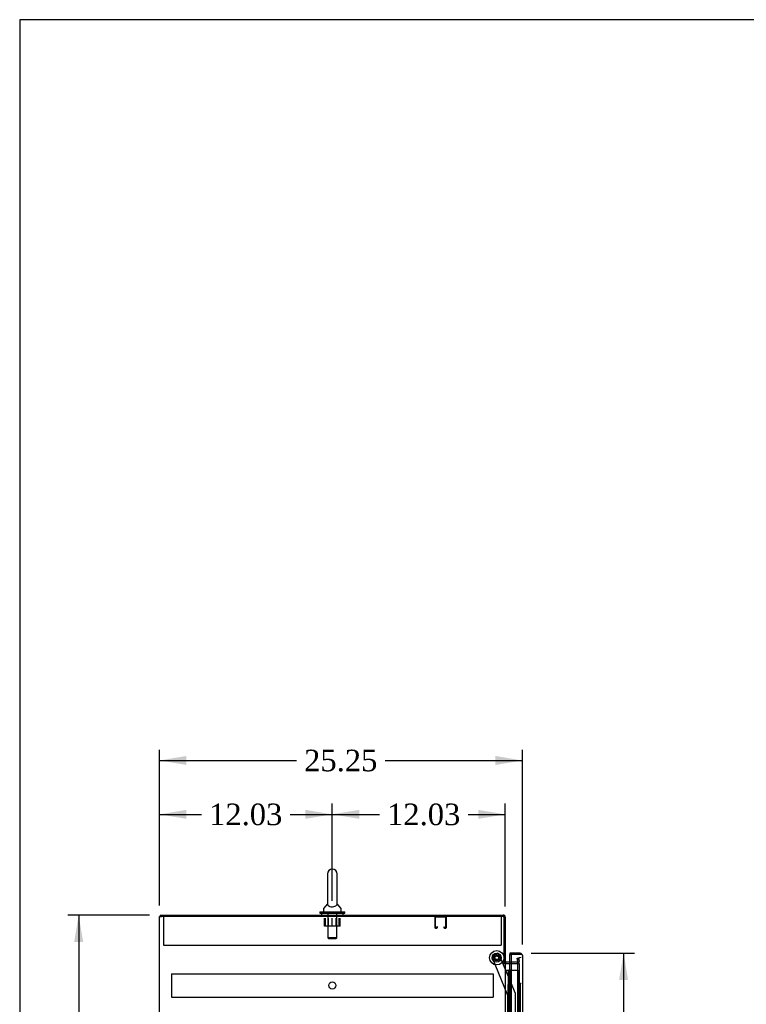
# Model space of a CAD drawing. Header units: inches. Extents: x 1 to 299, y -2 to 199.
# Tile 7 of 14: x 1 to 52, y 130 to 199. Entities that reach past the tile are written whole.
import ezdxf
from ezdxf.enums import TextEntityAlignment as Align
from ezdxf.lldxf.tags import DXFTag

# ---------------------------------------------------------------- set-up
doc = ezdxf.new("R2010")
doc.units = ezdxf.units.IN
doc.header["$MEASUREMENT"] = 0
for name, color, linetype in [('COM41309', 7, 'Continuous'), ('COM42890-3', 7, 'Continuous'), ('COM53932-2', 7, 'Continuous'), ('COM54113', 7, 'Continuous'), ('COM54746-60', 7, 'Continuous'), ('COM70219', 7, 'Continuous'), ('COM70839-3', 7, 'Continuous'), ('COM71124-2', 7, 'Continuous'), ('COM71166-2', 7, 'Continuous'), ('Default', 7, 'Continuous'), ('NTS166905', 7, 'Continuous'), ('QLB20283', 7, 'Continuous'), ('ROL87452', 7, 'Continuous'), ('RVT17786', 7, 'Continuous'), ('SCS00680', 7, 'Continuous'), ('WAF25362', 7, 'Continuous'), ('WAF25376', 7, 'Continuous'), ('WAM254785', 7, 'Continuous')]:
    doc.layers.add(name, color=color, linetype=linetype)
doc.styles.add('SEACAD_Times_New_Roman', font='times.ttf')
tags = doc.linetypes.add('HIDDEN2', pattern=[0.1875, 0.125, -0.0625]).pattern_tags.tags
tags[6:7] = [DXFTag(74, 4), DXFTag(75, 0), DXFTag(340, '0'), DXFTag(46, 0.0), DXFTag(50, 0.0), DXFTag(44, 0.0), DXFTag(45, 0.0)]
tags[4:5] = [DXFTag(74, 4), DXFTag(75, 0), DXFTag(340, '0'), DXFTag(46, 0.0), DXFTag(50, 0.0), DXFTag(44, 0.0), DXFTag(45, 0.0)]
doc.dimstyles.new('HAMMOND_(STH_-_300x200)', dxfattribs={"dimtxt": 1.5, "dimasz": 1.875, "dimexe": 0.75, "dimexo": 0.75, "dimgap": 0.375, "dimtad": 0, "dimtih": 1, "dimtoh": 1, "dimzin": 0, "dimdsep": 46, "dimtxsty": 'SEACAD_Times_New_Roman', "dimblk1": '_SE_FILLED', "dimblk2": '_SE_FILLED', "dimsah": 1, "dimcen": 0.75, "dimadec": 0, "dimazin": 0, "dimtfac": 0.8, "dimtofl": 0, "dimtmove": 0, "dimatfit": 3, "dimfxl": 1, "dimtolj": 1, "dimtzin": 0, "dimarcsym": 0})

# ---------------------------------------------------------------- blocks, each defined once
blk = doc.blocks.new('SE4')
at = {"layer": 'COM41309', "color": 7, "linetype": 'HIDDEN2'}
for p, q in [((11.361, 136.514), (11.361, 136.329)), ((34.861, 136.514), (34.861, 136.329)), ((11.361, 136.329), (11.361, 134.514)), ((34.861, 136.329), (34.861, 134.514)), ((11.361, 134.514), (34.861, 134.514))]:
    blk.add_line(p, q, dxfattribs=at)
at = {"layer": 'COM42890-3', "color": 7, "linetype": 'HIDDEN2'}
for p, q in [((11.925, 132.523), (11.925, 132.385)), ((11.925, 132.523), (34.3, 132.523)), ((11.925, 132.385), (11.925, 131.036)), ((34.3, 132.523), (34.3, 132.385)), ((34.3, 132.385), (34.3, 131.036)), ((11.925, 131.036), (11.925, 130.898)), ((11.925, 130.898), (34.3, 130.898)), ((34.3, 131.036), (34.3, 130.898))]:
    blk.add_line(p, q, dxfattribs=at)
blk.add_circle((23.113, 131.711), 0.25, dxfattribs=at)
at = {"layer": 'COM53932-2', "color": 7, "linetype": 'Continuous'}
for p, q in [((11.143, 136.609), (35, 136.609)), ((11.143, 136.609), (11.143, 136.514)), ((35.143, 136.466), (35.143, 133.264)), ((35.083, 133.264), (35.143, 133.264)), ((35.56, 133.329), (35.191, 133.329))]:
    blk.add_line(p, q, dxfattribs=at)
at = {"layer": 'COM53932-2', "color": 7, "linetype": 'HIDDEN2'}
for p, q in [((35.048, 136.466), (35.048, 133.264)), ((35.967, 133.329), (35.56, 133.329)), ((35.974, 133.614), (36.068, 133.631)), ((36.015, 133.386), (35.974, 133.614)), ((36.014, 133.367), (36.015, 133.386)), ((36.068, 133.631), (36.108, 133.402)), ((36.108, 133.402), (36.11, 133.384))]:
    blk.add_line(p, q, dxfattribs=at)
at = {"layer": 'COM53932-2', "color": 7, "linetype": 'Continuous'}
for centre, radius, start, end in [((35, 136.466), 0.143, 0, 90), ((35.191, 133.377), 0.143, 232.20512, 270), ((35.191, 133.377), 0.048, 180, 270)]:
    blk.add_arc(centre, radius, start, end, dxfattribs=at)
at = {"layer": 'COM53932-2', "color": 7, "linetype": 'HIDDEN2'}
for centre, radius, start, end in [((35, 136.466), 0.048, 0, 90), ((35.967, 133.377), 0.143, 270, 2.78684), ((35.967, 133.377), 0.048, 270, 348.03332)]:
    blk.add_arc(centre, radius, start, end, dxfattribs=at)
at = {"layer": 'COM54113', "color": 7, "linetype": 'HIDDEN2'}
for p, q in [((30.235, 136.471), (30.235, 135.744)), ((30.275, 136.471), (30.275, 135.744)), ((31.005, 136.474), (30.278, 136.474)), ((31.008, 135.744), (31.008, 136.471)), ((31.048, 135.744), (31.048, 136.471)), ((30.278, 135.741), (30.38, 135.741)), ((30.278, 135.701), (30.38, 135.701)), ((30.383, 135.744), (30.383, 135.795)), ((30.423, 135.795), (30.383, 135.795)), ((30.423, 135.744), (30.423, 135.795)), ((30.86, 135.795), (30.86, 135.744)), ((30.86, 135.795), (30.9, 135.795)), ((30.9, 135.795), (30.9, 135.744)), ((30.903, 135.741), (31.005, 135.741)), ((30.903, 135.701), (31.005, 135.701))]:
    blk.add_line(p, q, dxfattribs=at)
for centre, radius, start, end in [((30.278, 136.471), 0.043, 90, 180), ((30.278, 136.471), 0.003, 90, 180), ((31.005, 136.471), 0.043, 0, 90), ((31.005, 136.471), 0.003, 0, 90), ((30.278, 135.744), 0.043, 180, 270), ((30.278, 135.744), 0.003, 180, 270), ((30.38, 135.744), 0.003, 270, 0), ((30.38, 135.744), 0.043, 270, 0), ((30.903, 135.744), 0.043, 180, 270), ((30.903, 135.744), 0.003, 180, 270), ((31.005, 135.744), 0.003, 270, 0), ((31.005, 135.744), 0.043, 270, 0)]:
    blk.add_arc(centre, radius, start, end, dxfattribs=at)
at = {"layer": 'COM54746-60', "color": 7, "linetype": 'Continuous'}
for p, q in [((35.143, 132.767), (35.355, 132.767)), ((35.355, 132.767), (35.558, 132.767)), ((35.355, 131.767), (35.355, 132.767)), ((35.378, 132.776), (35.378, 132.802)), ((35.378, 132.802), (35.428, 132.802)), ((35.428, 132.776), (35.378, 132.776)), ((35.391, 132.776), (35.391, 132.767)), ((35.428, 132.802), (35.453, 132.802)), ((35.428, 132.776), (35.453, 132.776)), ((35.453, 132.802), (35.503, 132.802)), ((35.503, 132.776), (35.453, 132.776)), ((35.491, 132.767), (35.491, 132.776)), ((35.503, 132.802), (35.503, 132.776)), ((35.558, 132.767), (35.56, 132.767)), ((35.558, 131.767), (35.558, 132.767)), ((35.558, 131.767), (35.355, 131.767)), ((35.558, 131.767), (35.355, 131.767)), ((35.355, 130.767), (35.355, 131.767)), ((35.558, 130.767), (35.558, 131.767)), ((35.558, 130.767), (35.355, 130.767)), ((35.558, 130.767), (35.355, 130.767)), ((35.355, 129.767), (35.355, 130.767)), ((35.558, 129.767), (35.558, 130.767))]:
    blk.add_line(p, q, dxfattribs=at)
at = {"layer": 'COM54746-60', "color": 7, "linetype": 'HIDDEN2'}
for p, q in [((35.391, 132.767), (35.391, 72.767)), ((35.491, 72.767), (35.491, 132.767)), ((35.56, 132.767), (36.046, 132.767)), ((36.046, 72.767), (36.046, 132.767)), ((35.355, 131.767), (35.324, 131.767)), ((35.324, 131.767), (35.324, 130.767)), ((35.355, 130.767), (35.324, 130.767))]:
    blk.add_line(p, q, dxfattribs=at)
at = {"layer": 'COM70219', "color": 7, "linetype": 'HIDDEN2'}
for p, q in [((35.985, 133.404), (35.985, 133.154)), ((35.985, 133.154), (35.985, 72.222))]:
    blk.add_line(p, q, dxfattribs=at)
blk.add_arc((36.235, 133.404), 0.25, 90, 180, dxfattribs=at)
at = {"layer": 'COM70839-3', "color": 7, "linetype": 'HIDDEN2'}
for p, q in [((35.328, 131.016), (34.229, 133.673)), ((34.296, 133.836), (34.556, 133.944)), ((35.85, 131.145), (34.719, 133.876)), ((35.315, 103.139), (35.328, 131.016)), ((35.846, 104.514), (35.859, 131.097))]:
    blk.add_line(p, q, dxfattribs=at)
blk.add_circle((34.548, 133.636), 0.129, dxfattribs=at)
for centre, start, end in [((34.344, 133.721), 112.48451, 202.48451), ((34.604, 133.828), 22.48451, 112.48451), ((35.734, 131.097), 359.97251, 22.48451)]:
    blk.add_arc(centre, 0.125, start, end, dxfattribs=at)
at = {"layer": 'COM71124-2', "color": 7, "linetype": 'Continuous'}
for p, q in [((11.083, 64.644), (11.083, 136.514)), ((11.083, 136.514), (11.226, 136.514)), ((35.083, 136.514), (11.226, 136.514)), ((35.083, 133.264), (35.083, 136.514)), ((35, 133.264), (35, 133.234)), ((35, 133.264), (35.083, 133.264)), ((35, 133.234), (35.143, 133.234)), ((35.143, 133.234), (35.143, 71.924)), ((35.191, 133.234), (35.143, 133.234)), ((35.191, 133.234), (35.56, 133.234))]:
    blk.add_line(p, q, dxfattribs=at)
at = {"layer": 'COM71124-2', "color": 7, "linetype": 'HIDDEN2'}
for p, q in [((35.56, 133.234), (36.11, 133.234)), ((36.11, 133.234), (36.11, 71.924))]:
    blk.add_line(p, q, dxfattribs=at)
at = {"layer": 'COM71166-2', "color": 7, "linetype": 'Continuous'}
for p, q in [((36.187, 133.954), (35.455, 133.954)), ((35.455, 133.954), (35.455, 133.859)), ((35.455, 133.329), (35.455, 133.859)), ((35.455, 133.859), (35.56, 133.859)), ((36.187, 133.859), (35.455, 133.859)), ((36.187, 133.859), (35.56, 133.859)), ((35.56, 133.859), (35.56, 71.517)), ((36.25, 133.86), (36.187, 133.86)), ((36.187, 133.859), (36.187, 133.86)), ((36.3, 133.859), (36.187, 133.859)), ((36.25, 133.86), (36.3, 133.899)), ((36.33, 133.812), (36.33, 133.812)), ((36.33, 133.812), (36.33, 133.812)), ((36.33, 133.812), (36.33, 133.811)), ((36.33, 133.811), (36.33, 71.565))]:
    blk.add_line(p, q, dxfattribs=at)
at = {"layer": 'COM71166-2', "color": 7, "linetype": 'HIDDEN2'}
blk.add_line((35.455, 71.829), (35.455, 133.329), dxfattribs=at)
at = {"layer": 'COM71166-2', "color": 7, "linetype": 'Continuous'}
for start, end in [(37.56522, 90), (0.1558, 37.56522), (0, 0.07617)]:
    blk.add_arc((36.187, 133.811), 0.143, start, end, dxfattribs=at)
blk.add_open_spline([(36.33, 133.812), (36.33, 133.82), (36.327, 133.828), (36.32, 133.839), (36.317, 133.843), (36.309, 133.851), (36.305, 133.855), (36.3, 133.859)], degree=3, knots=[0, 0, 0, 0, 0.5, 0.5, 0.75, 0.75, 1, 1, 1, 1], dxfattribs=at)
at = {"layer": 'NTS166905', "color": 7, "linetype": 'HIDDEN2'}
for p, q in [((22.576, 135.844), (22.576, 136.389)), ((22.646, 135.844), (22.646, 136.389)), ((22.848, 135.844), (22.848, 136.389)), ((23.107, 135.844), (23.107, 136.389)), ((23.374, 135.844), (23.374, 136.389)), ((23.576, 135.844), (23.576, 136.389)), ((23.649, 135.844), (23.649, 136.389)), ((22.646, 135.844), (22.576, 135.844)), ((23.107, 135.844), (22.646, 135.844)), ((23.576, 135.844), (23.107, 135.844)), ((23.649, 135.844), (23.576, 135.844))]:
    blk.add_line(p, q, dxfattribs=at)
at = {"layer": 'QLB20283', "color": 7, "linetype": 'HIDDEN2'}
for p, q in [((36.205, 131.484), (36.205, 131.859)), ((36.205, 131.859), (36.235, 131.859)), ((36.205, 129.734), (36.205, 131.484)), ((36.205, 130.879), (36.194, 130.879)), ((36.205, 130.875), (36.194, 130.875)), ((36.194, 130.781), (36.195, 130.781)), ((36.194, 130.669), (36.195, 130.669)), ((36.194, 130.642), (36.205, 130.642)), ((36.195, 130.77), (36.205, 130.77)), ((36.195, 130.647), (36.195, 130.629)), ((36.195, 130.629), (36.205, 130.629))]:
    blk.add_line(p, q, dxfattribs=at)
at = {"layer": 'ROL87452', "color": 7, "linetype": 'HIDDEN2'}
blk.add_circle((34.548, 133.636), 0.5, dxfattribs=at)
at = {"layer": 'RVT17786', "color": 7, "linetype": 'HIDDEN2'}
for radius in [0.217, 0.125]:
    blk.add_circle((34.548, 133.636), radius, dxfattribs=at)
at = {"layer": 'SCS00680', "color": 7, "linetype": 'Continuous'}
for p, q in [((22.78, 139.468), (22.78, 137.397)), ((23.442, 137.397), (23.442, 139.468)), ((22.771, 137.388), (22.5, 137.061)), ((22.771, 137.388), (22.771, 137.388)), ((23.722, 137.061), (23.451, 137.388)), ((22.486, 137.023), (22.486, 136.903)), ((23.736, 136.903), (23.736, 137.023))]:
    blk.add_line(p, q, dxfattribs=at)
at = {"layer": 'SCS00680', "color": 7, "linetype": 'HIDDEN2'}
for p, q in [((22.799, 136.843), (22.799, 135.028)), ((23.423, 135.028), (23.423, 136.843)), ((23.423, 135.028), (22.799, 135.028)), ((22.799, 135.028), (22.859, 134.968)), ((23.363, 134.968), (23.423, 135.028)), ((22.859, 134.968), (23.363, 134.968))]:
    blk.add_line(p, q, dxfattribs=at)
at = {"layer": 'SCS00680', "color": 7, "linetype": 'Continuous'}
for centre, radius, start, end in [((23.111, 139.468), 0.331, 0, 180), ((22.546, 137.023), 0.06, 140.32138, 180), ((23.676, 137.023), 0.06, 0, 39.67862), ((22.546, 136.903), 0.06, 180, 270), ((23.676, 136.903), 0.06, 270, 0)]:
    blk.add_arc(centre, radius, start, end, dxfattribs=at)
blk.add_open_spline([(22.78, 137.407), (22.78, 137.402), (22.779, 137.382), (22.79, 137.335), (22.803, 137.307), (22.853, 137.254), (22.89, 137.23), (22.991, 137.194), (23.055, 137.184), (23.185, 137.186), (23.247, 137.198), (23.344, 137.236), (23.378, 137.262), (23.424, 137.315), (23.435, 137.343), (23.443, 137.386), (23.442, 137.402), (23.442, 137.407)], degree=3, knots=[0.1938591, 0.1938591, 0.1938591, 0.1938591, 0.25, 0.25, 0.3125, 0.3125, 0.375, 0.375, 0.4375, 0.4375, 0.5, 0.5, 0.5625, 0.5625, 0.625, 0.625, 0.6750967, 0.6750967, 0.6750967, 0.6750967], dxfattribs=at)
at = {"layer": 'WAF25362', "color": 7, "linetype": 'Continuous'}
for p, q in [((22.236, 136.843), (23.986, 136.843)), ((22.236, 136.843), (22.236, 136.734)), ((22.236, 136.734), (23.986, 136.734)), ((23.986, 136.734), (23.986, 136.843))]:
    blk.add_line(p, q, dxfattribs=at)
at = {"layer": 'WAF25376', "color": 7, "linetype": 'HIDDEN2'}
for radius in [0.315, 0.14]:
    blk.add_circle((34.548, 133.636), radius, dxfattribs=at)
at = {"layer": 'WAM254785', "color": 7, "linetype": 'Continuous'}
for p, q in [((22.361, 136.734), (22.361, 136.609)), ((23.861, 136.609), (23.861, 136.734))]:
    blk.add_line(p, q, dxfattribs=at)
blk = doc.blocks.new('DMBLK4719')
at = {"layer": 'Default', "linetype": 'Continuous'}
for points in [[(12.958, 143.931), (11.083, 143.618), (12.958, 143.306)], [(21.236, 143.931), (21.236, 143.306), (23.111, 143.618)]]:
    blk.add_hatch(color=7, dxfattribs=at).paths.add_polyline_path(points)
at = {"layer": 'Default', "color": 7, "linetype": 'Continuous'}
for p, q in [((11.083, 137.264), (11.083, 144.368)), ((23.111, 137.593), (23.111, 144.368)), ((11.083, 143.618), (14.013, 143.618)), ((20.181, 143.618), (23.111, 143.618))]:
    blk.add_line(p, q, dxfattribs=at)
at = {"layer": 'Default', "color": 7, "linetype": 'Continuous', "style": 'SEACAD_Times_New_Roman'}
blk.add_text('12.03', height=1.5, dxfattribs=at).set_placement((14.538, 144.368), align=Align.TOP_LEFT)
blk = doc.blocks.new('_SE_FILLED')
at = {"color": 0}
blk.add_line((0, 0), (-1, 0), dxfattribs=at)
blk.add_solid([(0, 0), (-1, -0.1665), (-1, 0.1665), (0, 0)], dxfattribs=at)
blk = doc.blocks.new('DMBLK4720')
at = {"layer": 'Default', "linetype": 'Continuous'}
for points in [[(24.986, 143.931), (23.111, 143.618), (24.986, 143.306)], [(33.268, 143.931), (33.268, 143.306), (35.143, 143.618)]]:
    blk.add_hatch(color=7, dxfattribs=at).paths.add_polyline_path(points)
at = {"layer": 'Default', "color": 7, "linetype": 'Continuous'}
for p, q in [((23.111, 137.593), (23.111, 144.368)), ((35.143, 137.216), (35.143, 144.368)), ((23.111, 143.618), (26.392, 143.618)), ((32.56, 143.618), (35.143, 143.618))]:
    blk.add_line(p, q, dxfattribs=at)
at = {"layer": 'Default', "color": 7, "linetype": 'Continuous', "style": 'SEACAD_Times_New_Roman'}
blk.add_text('12.03', height=1.5, dxfattribs=at).set_placement((26.917, 144.368), align=Align.TOP_LEFT)
blk = doc.blocks.new('DMBLK4721')
at = {"layer": 'Default', "linetype": 'Continuous'}
for points in [[(12.958, 147.681), (11.083, 147.368), (12.958, 147.056)], [(34.455, 147.681), (34.455, 147.056), (36.33, 147.368)]]:
    blk.add_hatch(color=7, dxfattribs=at).paths.add_polyline_path(points)
at = {"layer": 'Default', "color": 7, "linetype": 'Continuous'}
for p, q in [((11.083, 137.264), (11.083, 148.118)), ((36.33, 134.561), (36.33, 148.118)), ((11.083, 147.368), (20.622, 147.368)), ((26.791, 147.368), (36.33, 147.368))]:
    blk.add_line(p, q, dxfattribs=at)
at = {"layer": 'Default', "color": 7, "linetype": 'Continuous', "style": 'SEACAD_Times_New_Roman'}
blk.add_text('25.25', height=1.5, dxfattribs=at).set_placement((21.147, 148.118), align=Align.TOP_LEFT)
blk = doc.blocks.new('DMBLK4733')
at = {"layer": 'Default', "linetype": 'Continuous'}
for points in [[(43.681, 132.079), (43.368, 133.954), (43.056, 132.079)], [(43.681, 73.297), (43.056, 73.297), (43.368, 71.422)]]:
    blk.add_hatch(color=7, dxfattribs=at).paths.add_polyline_path(points)
at = {"layer": 'Default', "color": 7, "linetype": 'Continuous'}
for p, q in [((36.937, 133.954), (44.118, 133.954)), ((43.368, 133.954), (43.368, 103.963)), ((43.368, 99.688), (43.368, 71.422)), ((36.571, 71.422), (44.118, 71.422))]:
    blk.add_line(p, q, dxfattribs=at)
at = {"layer": 'Default', "color": 7, "linetype": 'Continuous', "style": 'SEACAD_Times_New_Roman'}
for s, p in [('62.53', (40.809, 103.438)), ('DOOR', (40.223, 101.188))]:
    blk.add_text(s, height=1.5, dxfattribs=at).set_placement(p, align=Align.TOP_LEFT)
blk = doc.blocks.new('DMBLK4741')
at = {"layer": 'Default', "linetype": 'Continuous'}
for points in [[(5.156, 134.734), (5.781, 134.734), (5.469, 136.609)], [(5.156, 66.424), (5.469, 64.549), (5.781, 66.424)]]:
    blk.add_hatch(color=7, dxfattribs=at).paths.add_polyline_path(points)
at = {"layer": 'Default', "color": 7, "linetype": 'Continuous'}
for p, q in [((10.393, 136.609), (4.719, 136.609)), ((5.469, 136.609), (5.469, 101.854)), ((5.469, 99.829), (5.469, 64.549)), ((10.393, 64.549), (4.719, 64.549))]:
    blk.add_line(p, q, dxfattribs=at)
at = {"layer": 'Default', "color": 7, "linetype": 'Continuous', "style": 'SEACAD_Times_New_Roman'}
blk.add_text('72.06', height=1.5, dxfattribs=at).set_placement((2.91, 101.329), align=Align.TOP_LEFT)
blk = doc.blocks.new('BORDER')
at = {"layer": 'Default', "color": 7, "linetype": 'Continuous'}
for p, q in [((0, 27.86), (-41.86, 27.86)), ((-41.86, 27.86), (-41.86, 0))]:
    blk.add_line(p, q, dxfattribs=at)

msp = doc.modelspace()

# ---------------------------------------------------------------- block references
at = {"layer": 'Default', "color": 7, "xscale": 7.12, "yscale": 7.12, "zscale": 7.12}
msp.add_blockref('BORDER', (299.411, 0.564), dxfattribs=at)
at = {"layer": 'Default'}
msp.add_blockref('SE4', (0, 0), dxfattribs=at)

# ---------------------------------------------------------------- dimensions: what is measured, and where the dimension line sits
at = {"layer": 'Default', "color": 7, "linetype": 'Continuous'}
for base, p1, p2, picture, middle in [((36.33, 147.368), (11.083, 136.514), (36.33, 133.811), 'DMBLK4721', (23.706, 147.368)), ((23.111, 143.618), (11.083, 136.514), (23.111, 136.843), 'DMBLK4719', (17.097, 143.618)), ((35.143, 143.618), (23.111, 136.843), (35.143, 136.466), 'DMBLK4720', (29.476, 143.618))]:
    dim = msp.add_linear_dim(base=base, p1=p1, p2=p2, text='\\A1;<>', dimstyle='HAMMOND_(STH_-_300x200)', dxfattribs=at)
    dim.commit()
    dim.dimension.update_dxf_attribs({"geometry": picture, "text_midpoint": middle, "dimtype": 160})
for base, p1, p2, angle, text, picture, middle, dimtype in [((5.469, 136.609), (11.143, 136.609), (11.143, 64.549), 270, '\\A1;<>', 'DMBLK4741', (5.469, 100.579), 161), ((43.368, 71.422), (36.187, 133.954), (35.821, 71.422), 90, '\\A1;<>\\PDOOR', 'DMBLK4733', (43.368, 102.688), 160)]:
    dim = msp.add_linear_dim(base=base, p1=p1, p2=p2, angle=angle, text=text, dimstyle='HAMMOND_(STH_-_300x200)', dxfattribs=at)
    dim.commit()
    dim.dimension.update_dxf_attribs({"geometry": picture, "text_midpoint": middle, "dimtype": dimtype})

doc.saveas('drawing.dxf')
